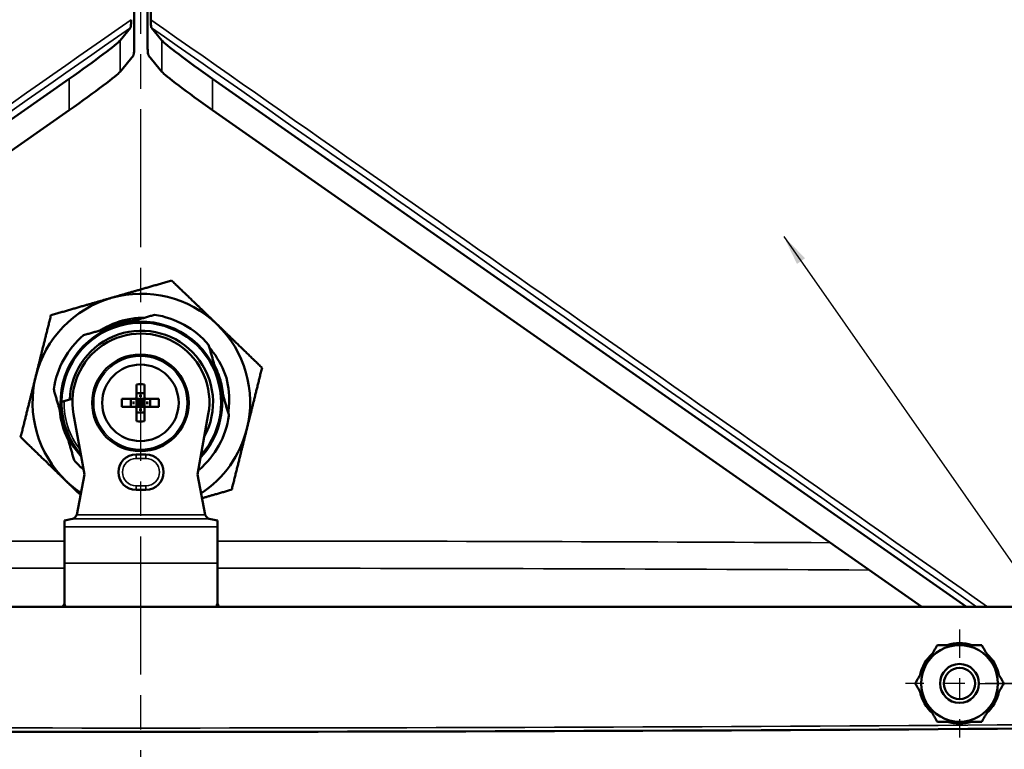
# Model space of a CAD drawing. Header units: inches. Extents: x 0.2 to 50.9, y 0.9 to 32.1.
# Tile 74 of 95: x 39.2 to 44, y 18.6 to 22.2. Entities that reach past the tile are written whole.
import ezdxf

# ---------------------------------------------------------------- set-up
doc = ezdxf.new("R2010")
doc.units = ezdxf.units.IN
doc.header["$LTSCALE"] = 1.5
doc.header["$MEASUREMENT"] = 0
doc.linetypes.add('CHAIN', pattern=[0.7087, 0.4724, -0.0591, 0.1181, -0.0591])
for name, color, linetype, lineweight in [('Center Mark (ANSI)', 7, 'Continuous', 25), ('Centerline (ANSI)', 7, 'Continuous', 25), ('Dimension (ANSI)', 7, 'Continuous', 25), ('Symbol (ANSI)', 7, 'Continuous', 25), ('Visible (ANSI)', 7, 'Continuous', 50), ('Visible Narrow (ANSI)', 7, 'Continuous', 35)]:
    doc.layers.add(name, color=color, linetype=linetype, lineweight=lineweight)
doc.styles.get("Standard").update_dxf_attribs({"font": 'arial.ttf'})
doc.dimstyles.new('Default (ANSI)', dxfattribs={"dimscale": 1.5, "dimtxt": 0.2, "dimasz": 0.098425, "dimexe": 0.125, "dimexo": 0.0625, "dimgap": 0.031496, "dimtad": 0, "dimtih": 1, "dimtoh": 1, "dimrnd": 1e-08, "dimzin": 0, "dimdsep": 46, "dimtxsty": 'Standard', "dimcen": 0.09, "dimdle": 0.393701, "dimclrd": 256, "dimclre": 256, "dimclrt": 7, "dimadec": 0, "dimazin": 1, "dimtfac": 0.6, "dimtofl": 0, "dimtmove": 0, "dimatfit": 3, "dimfxl": 1, "dimtolj": 1, "dimtzin": 4, "dimlwd": -1, "dimlwe": -1, "dimarcsym": 0})
doc.dimstyles.new('Default (ANSI)$7', dxfattribs={"dimscale": 1.5, "dimtxt": 0.2, "dimasz": 0.098425, "dimexe": 0.125, "dimexo": 0.0625, "dimgap": 0.031496, "dimtad": 0, "dimtih": 1, "dimtoh": 1, "dimrnd": 1e-08, "dimzin": 0, "dimdsep": 46, "dimtxsty": 'Standard', "dimcen": 0.09, "dimdle": 0.393701, "dimclrd": 256, "dimclre": 256, "dimclrt": 7, "dimadec": 0, "dimazin": 1, "dimtfac": 0.6, "dimtofl": 0, "dimtmove": 0, "dimatfit": 3, "dimfxl": 1, "dimtolj": 1, "dimtzin": 4, "dimlwd": -1, "dimlwe": -1, "dimarcsym": 0})

# ---------------------------------------------------------------- blocks, each defined once
blk = doc.blocks.new('*D57')
at = {"layer": 'Defpoints', "color": 0, "transparency": 16777216}
for p in [(44.3128, 26.9518), (43.8128, 18.9518), (49.5097, 18.9518)]:
    blk.add_point(p, dxfattribs=at)
at = {"layer": 'Dimension (ANSI)', "transparency": 16777216}
for p, q in [((44.4066, 26.9518), (49.6972, 26.9518)), ((49.5097, 26.8042), (49.5097, 23.1273)), ((49.5097, 19.0994), (49.5097, 22.7265)), ((43.9066, 18.9518), (49.6972, 18.9518))]:
    blk.add_line(p, q, dxfattribs=at)
for points in [[(49.4851, 26.8042), (49.5343, 26.8042), (49.5097, 26.9518)], [(49.4851, 19.0994), (49.5343, 19.0994), (49.5097, 18.9518)]]:
    blk.add_solid(points, dxfattribs=at)
at = {"layer": 'Dimension (ANSI)', "color": 7, "transparency": 16777216, "insert": (49.1203, 23.0801), "char_height": 0.3, "attachment_point": 1}
blk.add_mtext('\\A1;8.00', dxfattribs=at)
blk = doc.blocks.new('*D62')
at = {"layer": 'Defpoints', "color": 0, "transparency": 16777216}
for p in [(34.8753, 19.4516), (44.7503, 19.4516), (44.7503, 16.6332)]:
    blk.add_point(p, dxfattribs=at)
at = {"layer": 'Dimension (ANSI)', "transparency": 16777216}
for p, q in [((34.8753, 19.3579), (34.8753, 16.4457)), ((44.7503, 19.3579), (44.7503, 16.4457)), ((35.023, 16.6332), (39.4531, 16.6332)), ((44.6027, 16.6332), (40.3274, 16.6332))]:
    blk.add_line(p, q, dxfattribs=at)
for points in [[(35.023, 16.6579), (35.023, 16.6086), (34.8753, 16.6332)], [(44.6027, 16.6579), (44.6027, 16.6086), (44.7503, 16.6332)]]:
    blk.add_solid(points, dxfattribs=at)
at = {"layer": 'Dimension (ANSI)', "color": 7, "transparency": 16777216, "insert": (39.5003, 16.7864), "char_height": 0.3, "attachment_point": 1}
blk.add_mtext('\\A1;9.88', dxfattribs=at)

msp = doc.modelspace()

# ---------------------------------------------------------------- linework, layer by layer
at = {"layer": 'Center Mark (ANSI)', "linetype": 'CHAIN', "ltscale": 0.195371}
for p, q in [((43.8128, 19.2157), (43.8128, 18.6879)), ((44.0767, 18.9518), (43.5489, 18.9518))]:
    msp.add_line(p, q, dxfattribs=at)
at = {"layer": 'Centerline (ANSI)', "linetype": 'CHAIN', "ltscale": 0.952448}
msp.add_line((39.8128, 17.9516), (39.8128, 26.6395), dxfattribs=at)
at = {"layer": 'Visible (ANSI)'}
for p, q in [((39.8607, 22.1946), (39.8607, 25.9601)), ((39.7803, 25.6207), (39.7803, 22.0714)), ((39.8453, 22.0714), (39.8453, 25.6207)), ((39.7106, 22.0934), (39.7615, 22.1556)), ((39.915, 22.0934), (39.8642, 22.1556)), ((39.7757, 22.0202), (39.7106, 21.9406)), ((39.8499, 22.0202), (39.915, 21.9406)), ((35.7795, 19.3268), (39.4625, 21.9056)), ((43.8461, 19.3268), (40.1632, 21.9056)), ((35.9977, 19.3268), (39.4625, 21.7528)), ((43.6279, 19.3268), (40.1632, 21.7528)), ((39.734, 20.7111), (39.6781, 20.695)), ((40.2012, 20.4054), (40.1851, 20.4614)), ((39.7906, 20.3503), (39.7906, 20.413)), ((39.8299, 20.3503), (39.8299, 20.413)), ((39.8299, 20.37), (39.7906, 20.37)), ((39.8039, 20.3561), (39.8166, 20.3561)), ((39.425, 20.3273), (39.4647, 20.3387)), ((39.4647, 20.3387), (39.4786, 20.3427)), ((39.7827, 20.3424), (39.72, 20.3424)), ((39.763, 20.303), (39.763, 20.3424)), ((39.7769, 20.3291), (39.7769, 20.3164)), ((39.7906, 20.3424), (39.7827, 20.3424)), ((39.7906, 20.3424), (39.7906, 20.3503)), ((39.7906, 20.3424), (39.7906, 20.303)), ((39.8103, 20.3227), (39.7906, 20.3424)), ((39.7906, 20.3424), (39.8299, 20.3424)), ((39.8103, 20.3227), (39.7906, 20.303)), ((39.8103, 20.3227), (39.7906, 20.3227)), ((39.8103, 20.3227), (39.8103, 20.3424)), ((39.8103, 20.3227), (39.8299, 20.3424)), ((39.8103, 20.303), (39.8103, 20.3227)), ((39.8103, 20.3227), (39.8299, 20.303)), ((39.8299, 20.3227), (39.8103, 20.3227)), ((39.8299, 20.3424), (39.8299, 20.3503)), ((39.8299, 20.3424), (39.8299, 20.303)), ((39.8378, 20.3424), (39.8299, 20.3424)), ((39.9005, 20.3424), (39.8378, 20.3424)), ((39.8436, 20.3291), (39.8436, 20.3164)), ((39.8575, 20.303), (39.8575, 20.3424)), ((39.5372, 19.9723), (39.4836, 20.2666)), ((39.7827, 20.303), (39.72, 20.303)), ((39.7906, 20.303), (39.7827, 20.303)), ((39.7906, 20.2952), (39.7906, 20.303)), ((39.7906, 20.303), (39.8299, 20.303)), ((39.7906, 20.2325), (39.7906, 20.2952)), ((39.8299, 20.2755), (39.7906, 20.2755)), ((39.8039, 20.2894), (39.8166, 20.2894)), ((39.8378, 20.303), (39.8299, 20.303)), ((39.8299, 20.2952), (39.8299, 20.303)), ((39.8299, 20.2325), (39.8299, 20.2952)), ((39.9005, 20.303), (39.8378, 20.303)), ((40.142, 20.2666), (40.0884, 19.9723)), ((39.4284, 20.2439), (39.4444, 20.1879)), ((39.8364, 20.0707), (39.7892, 20.0707)), ((39.4994, 19.7754), (39.5372, 19.9723)), ((40.1263, 19.7754), (40.0884, 19.9723)), ((39.7892, 19.8975), (39.8364, 19.8975)), ((39.4788, 19.7558), (39.4388, 19.7471)), ((39.4388, 19.7471), (39.4388, 19.7162)), ((40.1468, 19.7558), (40.1868, 19.7471)), ((40.1868, 19.7471), (40.1868, 19.7162)), ((39.4388, 19.5392), (39.4388, 19.7162)), ((40.1868, 19.5392), (40.1868, 19.7162)), ((39.4388, 19.5392), (39.4388, 19.3424)), ((40.1868, 19.5392), (40.1868, 19.3424)), ((44.6255, 19.3268), (35.0001, 19.3268))]:
    msp.add_line(p, q, dxfattribs=at)
for centre, radius in [((39.8103, 20.3227), 0.2362), ((39.8103, 20.3227), 0.187), ((43.8128, 18.9518), 0.095), ((43.8128, 18.9518), 0.0764)]:
    msp.add_circle(centre, radius, dxfattribs=at)
for centre, radius, start, end in [((39.8148, 20.3246), 0.5315, 106.0344, 166.0344), ((39.8148, 20.3246), 0.5315, 46.0344, 106.0344), ((39.8148, 20.3246), 0.4331, 40.6543, 81.4144), ((39.8148, 20.3246), 0.3948, 110.2638, 191.8049), ((39.8148, 20.3246), 0.3898, 318.1808, 179.6053), ((39.8148, 20.3246), 0.3948, 20.2638, 101.8049), ((39.8148, 20.3246), 0.5315, 346.0344, 46.0344), ((39.8148, 20.3246), 0.4331, 130.6543, 171.4144), ((39.8148, 20.3246), 0.3504, 331.2088, 177.6973), ((39.8128, 20.3266), 0.3346, 349.673, 190.327), ((39.8148, 20.3246), 0.5315, 166.0344, 226.0344), ((39.8148, 20.3246), 0.3948, 317.0128, 11.8049), ((39.8103, 20.3227), 0.034, 79.2625, 100.7375), ((39.8148, 20.3246), 0.3898, 179.6053, 220.7117), ((39.8103, 20.3227), 0.034, 169.2625, 190.7375), ((39.8103, 20.3227), 0.034, 349.2625, 10.7375), ((39.8148, 20.3246), 0.4011, 185.0103, 207.0584), ((39.8103, 20.3227), 0.034, 259.2625, 280.7375), ((39.8148, 20.3246), 0.4331, 310.6543, 351.4144), ((39.8148, 20.3246), 0.3948, 200.2638, 221.9303), ((39.8148, 20.3246), 0.5315, 303.2411, 346.0344), ((39.7892, 19.9841), 0.0866, 90, 270), ((39.8364, 19.9841), 0.0866, 270, 90), ((39.8148, 20.3246), 0.4331, 220.6543, 229.3963), ((39.8148, 20.3246), 0.5315, 226.0344, 236.3076), ((43.8128, 18.9518), 0.1875, 90, 150), ((43.8128, 18.9518), 0.1969, 72.2696, 107.7304), ((43.8128, 18.9518), 0.1875, 30, 90), ((43.8128, 18.9518), 0.1969, 132.2696, 167.7304), ((43.8128, 18.9518), 0.1969, 12.2696, 47.7304), ((43.8128, 18.9518), 0.1875, 150, 210), ((43.8128, 18.9518), 0.1875, 330, 30), ((43.8128, 18.9518), 0.1969, 192.2696, 227.7304), ((43.8128, 18.9518), 0.1969, 312.2696, 347.7304), ((43.8128, 18.9518), 0.1875, 210, 270), ((43.8128, 18.9518), 0.1875, 270, 330), ((43.8128, 18.9518), 0.1969, 252.2696, 287.7304), ((39.8128, 600.9599), 582.2445, 269.5455852, 270.454415)]:
    msp.add_arc(centre, radius, start, end, dxfattribs=at)
for centre, major_axis, ratio, start_param, end_param in [((39.4625, 21.9216), (0.2499, 0.1755), 0.042891, 4.682284, 6.130905), ((40.1632, 21.9216), (-0.2499, 0.1755), 0.042891, 0.15228, 1.600902), ((39.4625, 21.7688), (0.2499, 0.1755), 0.042891, 4.682284, 6.130905), ((40.1632, 21.7688), (-0.2499, 0.1755), 0.042891, 0.15228, 1.600902), ((39.8103, 20.2598), (0.3003, 0), 0.511075, 1.505196, 1.636396), ((39.8732, 20.3227), (0, -0.3003), 0.511075, 4.646789, 4.777989), ((39.7827, 20.3503), (0.00557, -0.00557), 0.999911, 5.498156, 7.068825), ((39.8378, 20.3503), (0.00579, 0.00534), 0.999948, 2.396457, 3.96718), ((39.7473, 20.3227), (0, 0.3003), 0.511075, 4.646789, 4.777989), ((39.7827, 20.2952), (0.00579, 0.00534), 0.999948, 5.538049, 7.108773), ((39.8378, 20.2952), (0.00557, -0.00557), 0.999911, 2.356563, 3.927233), ((39.8103, 20.3857), (-0.3003, 0), 0.511075, 1.505196, 1.636396)]:
    msp.add_ellipse(centre, major_axis=major_axis, ratio=ratio, start_param=start_param, end_param=end_param, dxfattribs=at)
for points, knots in [([(39.765, 22.1946), (39.765, 22.1902), (39.7649, 22.1858), (39.7646, 22.1774), (39.7644, 22.1734), (39.7637, 22.1656), (39.7633, 22.1624), (39.7627, 22.159), (39.7624, 22.158), (39.762, 22.1564), (39.7617, 22.1559), (39.7615, 22.1556)], [-0.1144518, -0.1144518, -0.1144518, -0.1144518, -0.0883438, -0.0883438, -0.0625537, -0.0625537, -0.0320606, -0.0320606, -0.0157488, -0.0157488, 0, 0, 0, 0]), ([(39.8607, 22.1946), (39.8607, 22.1902), (39.8607, 22.1858), (39.8611, 22.1774), (39.8613, 22.1734), (39.8619, 22.1656), (39.8623, 22.1624), (39.863, 22.159), (39.8632, 22.158), (39.8637, 22.1564), (39.8639, 22.1559), (39.8642, 22.1556)], [0, 0, 0, 0, 0.0334864, 0.0334864, 0.0665649, 0.0665649, 0.1056755, 0.1056755, 0.1265972, 0.1265972, 0.1467967, 0.1467967, 0.1467967, 0.1467967]), ([(39.7803, 22.0714), (39.7803, 22.0656), (39.7802, 22.0598), (39.7798, 22.0488), (39.7795, 22.0436), (39.7787, 22.0334), (39.7781, 22.0292), (39.7773, 22.0247), (39.777, 22.0233), (39.7764, 22.0213), (39.7761, 22.0206), (39.7757, 22.0202)], [-0.1501892, -0.1501892, -0.1501892, -0.1501892, -0.115928, -0.115928, -0.0820841, -0.0820841, -0.0420707, -0.0420707, -0.020666, -0.020666, 0, 0, 0, 0]), ([(39.8453, 22.0714), (39.8453, 22.0656), (39.8454, 22.0598), (39.8458, 22.0488), (39.8461, 22.0436), (39.847, 22.0334), (39.8475, 22.0292), (39.8483, 22.0247), (39.8486, 22.0233), (39.8493, 22.0213), (39.8496, 22.0206), (39.8499, 22.0202)], [0, 0, 0, 0, 0.0439412, 0.0439412, 0.0873472, 0.0873472, 0.1386657, 0.1386657, 0.1661179, 0.1661179, 0.1926228, 0.1926228, 0.1926228, 0.1926228]), ([(39.6131, 20.6763), (39.6185, 20.6797), (39.624, 20.6829), (39.6689, 20.7081), (39.7115, 20.7235), (39.78, 20.736), (39.8044, 20.7382), (39.8287, 20.7383)], [-1.9370216, -1.9370216, -1.9370216, -1.9370216, -1.8882422, -1.8882422, -1.5446253, -1.5446253, -1.3578298, -1.3578298, -1.3578298, -1.3578298]), ([(39.7798, 20.7242), (39.7763, 20.7239), (39.7729, 20.7236), (39.7465, 20.7206), (39.7238, 20.716), (39.6851, 20.7046), (39.6688, 20.6986), (39.646, 20.6886), (39.6391, 20.6853), (39.6323, 20.6818)], [-0.7303685, -0.7303685, -0.7303685, -0.7303685, -0.7039688, -0.7039688, -0.5280638, -0.5280638, -0.3961588, -0.3961588, -0.3380429, -0.3380429, -0.3380429, -0.3380429]), ([(40.1475, 20.5923), (40.154, 20.5848), (40.1601, 20.5771), (40.1944, 20.5315), (40.2163, 20.4892), (40.231, 20.4443)], [-0.4358703, -0.4358703, -0.4358703, -0.4358703, -0.3605361, -0.3605361, -0.0000017, -0.0000017, -0.0000017, -0.0000017]), ([(40.2144, 20.3597), (40.2139, 20.365), (40.2133, 20.3703), (40.211, 20.3884), (40.2087, 20.4013), (40.2029, 20.4267), (40.1994, 20.4392), (40.1889, 20.4706), (40.1811, 20.4892), (40.172, 20.5071)], [-2.3316861, -2.3316861, -2.3316861, -2.3316861, -2.2911401, -2.2911401, -2.1918833, -2.1918833, -2.092697, -2.092697, -1.9393491, -1.9393491, -1.9393491, -1.9393491]), ([(40.231, 20.4443), (40.2424, 20.3986), (40.2463, 20.3514), (40.2416, 20.2945), (40.2404, 20.2845), (40.2388, 20.2745)], [-2.2245919, -2.2245919, -2.2245919, -2.2245919, -1.8666872, -1.8666872, -1.7898406, -1.7898406, -1.7898406, -1.7898406]), ([(39.4994, 19.7754), (39.4977, 19.7729), (39.496, 19.7704), (39.4925, 19.7657), (39.4908, 19.7636), (39.4874, 19.76), (39.4857, 19.7585), (39.4823, 19.7564), (39.4806, 19.7559), (39.4788, 19.7558)], [-0.09283789, -0.09283789, -0.09283789, -0.09283789, -0.06961912, -0.06961912, -0.04641944, -0.04641944, -0.02321977, -0.02321977, -0.000001, -0.000001, -0.000001, -0.000001]), ([(40.1263, 19.7754), (40.128, 19.7729), (40.1297, 19.7704), (40.1331, 19.7657), (40.1348, 19.7636), (40.1383, 19.76), (40.14, 19.7585), (40.1434, 19.7564), (40.1451, 19.7559), (40.1468, 19.7558)], [0.000001, 0.000001, 0.000001, 0.000001, 0.02321977, 0.02321977, 0.04641944, 0.04641944, 0.06961912, 0.06961912, 0.09283789, 0.09283789, 0.09283789, 0.09283789])]:
    msp.add_open_spline(points, degree=3, knots=knots, dxfattribs=at)
for points, weights in [([(39.9629, 20.9202), (39.8049, 20.8748), (39.668, 20.8355)], [1.35898384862, 1.46410161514, 1.46410161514]), ([(40.1838, 20.7072), (40.0813, 20.8061), (39.9629, 20.9202)], [1.46410161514, 1.46410160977, 1.35898384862]), ([(39.668, 20.8355), (39.5311, 20.7961), (39.3731, 20.7507)], [1.46410161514, 1.46410161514, 1.35898384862]), ([(39.3731, 20.7507), (39.3334, 20.5911), (39.299, 20.4529)], [1.35898384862, 1.46410161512, 1.46410161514]), ([(39.734, 20.7111), (39.8034, 20.731), (39.8794, 20.7529)], [1.69904555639, 1.6876560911, 1.62034795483]), ([(39.5326, 20.6532), (39.6087, 20.6751), (39.6781, 20.695)], [1.62034795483, 1.6876560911, 1.69904555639]), ([(40.4046, 20.4942), (40.2863, 20.6083), (40.1838, 20.7072)], [1.35898384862, 1.4641016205, 1.46410161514]), ([(40.1433, 20.6068), (40.1652, 20.5307), (40.1851, 20.4614)], [1.62034795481, 1.68765609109, 1.69904555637]), ([(39.299, 20.4529), (39.2646, 20.3147), (39.2249, 20.1551)], [1.46410161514, 1.46410161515, 1.35898384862]), ([(40.3306, 20.1964), (40.3649, 20.3346), (40.4046, 20.4942)], [1.46410161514, 1.46410161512, 1.35898384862]), ([(40.2012, 20.4054), (40.2211, 20.3361), (40.243, 20.26)], [1.69904555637, 1.68765609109, 1.62034795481]), ([(39.4284, 20.2439), (39.4084, 20.3132), (39.3866, 20.3893)], [1.69904555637, 1.68765609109, 1.62034795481]), ([(39.4862, 20.0425), (39.4644, 20.1186), (39.4444, 20.1879)], [1.62034795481, 1.68765609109, 1.69904555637]), ([(40.2565, 19.8986), (40.2962, 20.0582), (40.3306, 20.1964)], [1.35898384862, 1.46410161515, 1.46410161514]), ([(39.2249, 20.1551), (39.3433, 20.041), (39.4458, 19.9421)], [1.35898384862, 1.46410161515, 1.46410161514]), ([(40.0969, 19.9961), (40.0947, 19.9955), (40.0925, 19.9948)], [1.62034795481, 1.62222880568, 1.62406599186]), ([(39.4458, 19.9421), (39.4816, 19.9076), (39.518, 19.8724)], [1.46410161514, 1.46410161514, 1.45128395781]), ([(40.1106, 19.8567), (40.1798, 19.8765), (40.2565, 19.8986)], [1.43419832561, 1.40803587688, 1.35898384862]), ([(43.6504, 19.0455), (43.6756, 19.0891), (43.7046, 19.1393)], [1, 1.0379548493, 1]), ([(43.7046, 19.1393), (43.7626, 19.1393), (43.8128, 19.1393)], [1, 1.0379548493, 1]), ([(43.8128, 19.1393), (43.8631, 19.1393), (43.9211, 19.1393)], [1, 1.0379548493, 1]), ([(43.9211, 19.1393), (43.9501, 19.0891), (43.9752, 19.0455)], [1, 1.0379548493, 1]), ([(43.5963, 18.9518), (43.6253, 19.002), (43.6504, 19.0455)], [1, 1.0379548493, 1]), ([(43.9752, 19.0455), (44.0003, 19.002), (44.0293, 18.9518)], [1, 1.0379548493, 1]), ([(43.6504, 18.858), (43.6253, 18.9016), (43.5963, 18.9518)], [1, 1.0379548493, 1]), ([(44.0293, 18.9518), (44.0003, 18.9016), (43.9752, 18.858)], [1, 1.0379548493, 1]), ([(43.7046, 18.7643), (43.6756, 18.8145), (43.6504, 18.858)], [1, 1.0379548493, 1]), ([(43.9752, 18.858), (43.9501, 18.8145), (43.9211, 18.7643)], [1, 1.0379548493, 1]), ([(43.8128, 18.7643), (43.7626, 18.7643), (43.7046, 18.7643)], [1, 1.0379548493, 1]), ([(43.9211, 18.7643), (43.8631, 18.7643), (43.8128, 18.7643)], [1, 1.0379548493, 1])]:
    msp.add_rational_spline(points, weights, degree=2, dxfattribs=at)
for points in [[(39.4388, 19.3424), (39.4364, 19.3372), (39.434, 19.332), (39.4316, 19.3268)], [(39.4388, 19.3424), (39.4405, 19.3372), (39.4421, 19.332), (39.4438, 19.3268)], [(40.1868, 19.3424), (40.1852, 19.3372), (40.1835, 19.332), (40.1818, 19.3268)], [(40.1868, 19.3424), (40.1892, 19.3372), (40.1917, 19.332), (40.1941, 19.3268)]]:
    msp.add_open_spline(points, degree=3, dxfattribs=at)
at = {"layer": 'Visible Narrow (ANSI)'}
for p, q in [((39.7106, 21.9406), (39.7106, 22.0934)), ((39.915, 21.9406), (39.915, 22.0934)), ((39.4625, 21.9056), (39.4625, 21.7528)), ((40.1632, 21.7528), (40.1632, 21.9056)), ((39.7556, 20.7173), (39.7327, 20.7173)), ((40.2122, 20.3791), (40.2122, 20.3672)), ((39.7892, 20.051), (39.7892, 20.0707)), ((39.8364, 20.051), (39.8364, 20.0707)), ((39.7892, 20.051), (39.8364, 20.051)), ((39.7892, 19.9172), (39.7892, 19.8975)), ((39.8364, 19.9172), (39.7892, 19.9172)), ((39.8364, 19.9172), (39.8364, 19.8975)), ((39.4994, 19.7754), (40.1263, 19.7754)), ((39.4788, 19.7558), (40.1468, 19.7558)), ((39.4388, 19.7162), (40.1868, 19.7162)), ((39.4388, 19.5392), (40.1868, 19.5392)), ((39.4462, 19.3268), (39.4388, 19.3424)), ((40.1794, 19.3268), (40.1868, 19.3424))]:
    msp.add_line(p, q, dxfattribs=at)
msp.add_circle((39.8103, 20.3227), 0.2283, dxfattribs=at)
for centre, radius, start, end in [((39.8148, 20.3246), 0.378, 179.0766, 217.5031), ((39.7892, 19.9841), 0.0669, 90, 270), ((39.8364, 19.9841), 0.0669, 270, 90), ((39.8128, 600.9599), 582.226, 269.5455852, 270.454415)]:
    msp.add_arc(centre, radius, start, end, dxfattribs=at)
for centre, major_axis, ratio, start_param, end_param in [((40.1243, 16.1141), (-93.5509, -65.6633), 0.045368, 4.684395, 4.728091), ((39.5014, 16.1141), (-93.5509, 65.6633), 0.045368, 4.696687, 4.740383), ((40.1421, 16.0888), (-93.5283, -65.6698), 0.045378, 4.684605, 4.727702), ((39.4836, 16.0888), (-93.5283, 65.6698), 0.045378, 4.697075, 4.740173)]:
    msp.add_ellipse(centre, major_axis=major_axis, ratio=ratio, start_param=start_param, end_param=end_param, dxfattribs=at)
for points in [[(39.4388, 19.6476), (38.4406, 19.6471), (37.4424, 19.6443), (36.4442, 19.6394)], [(43.1814, 19.6394), (42.1832, 19.6443), (41.185, 19.6471), (40.1868, 19.6476)], [(36.2534, 19.5058), (37.3152, 19.5114), (38.377, 19.5144), (39.4388, 19.515)], [(40.1868, 19.515), (41.2486, 19.5144), (42.3104, 19.5114), (43.3722, 19.5058)]]:
    msp.add_open_spline(points, degree=3, dxfattribs=at)

# ---------------------------------------------------------------- dimensions: what is measured, and where the dimension line sits
at = {"layer": 'Dimension (ANSI)'}
for base, p1, p2, angle, override, picture, middle in [((49.5097, 18.9518), (44.3128, 26.9518), (43.8128, 18.9518), 90, {"dimgap": 0.031496, "dimdec": 2, "dimtol": 0, "dimlim": 0, "dimtp": 0, "dimtm": 0, "dimtdec": 2, "dimatfit": 1}, '*D57', (49.5097, 22.9269)), ((44.75031943, 16.6332485), (34.87531938, 19.45162393), (44.75031943, 19.45162392), 180, {"dimgap": 0.031496, "dimtih": 0, "dimtoh": 0, "dimdec": 2, "dimtol": 0, "dimlim": 0, "dimtp": 0, "dimtm": 0, "dimtdec": 2, "dimatfit": 1}, '*D62', (39.89024183, 16.6332485))]:
    dim = msp.add_linear_dim(base=base, p1=p1, p2=p2, angle=angle, dimstyle='Default (ANSI)', override=override, dxfattribs=at)
    dim.commit()
    dim.dimension.update_dxf_attribs({"geometry": picture, "text_midpoint": middle, "dimtype": 160})

# ---------------------------------------------------------------- leaders
at = {"layer": 'Symbol (ANSI)', "annotation_type": 0, "has_hookline": 1, "hookline_direction": 0, "text_width": 2.8962}
msp.add_leader([(42.9536, 21.136), (45.6143, 17.3328), (45.7619, 17.3328)], dimstyle='Default (ANSI)$7', override={"dimtad": 0}, dxfattribs=at)

doc.saveas('drawing.dxf')
